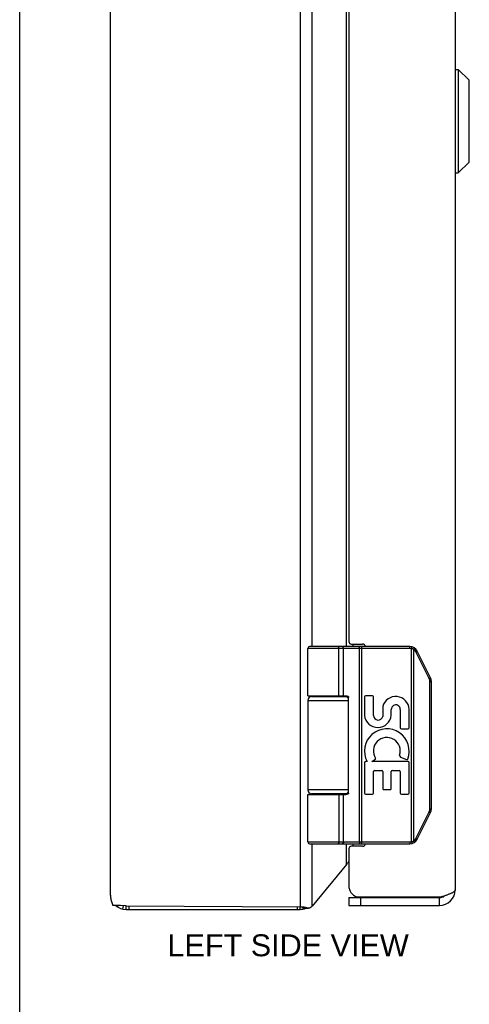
# Model space of a CAD drawing. Header units: inches. Extents: x 0 to 37.8, y 0 to 24.4.
# Tile 2 of 10: x 0 to 3.4, y 5.4 to 12.9. Entities that reach past the tile are written whole.
import ezdxf

# ---------------------------------------------------------------- set-up
doc = ezdxf.new("R2010")
doc.units = ezdxf.units.IN
doc.header["$LTSCALE"] = 2.077778
doc.header["$MEASUREMENT"] = 0
doc.layers.get('0').update_dxf_attribs({"linetype": 'CONTINUOUS'})
doc.layers.add('02___PRT_ALL_AXES', color=7, linetype='CONTINUOUS')
doc.layers.add('DIMENSIONS', color=7, linetype='CONTINUOUS')
doc.styles.get("Standard").update_dxf_attribs({"font": 'arial.ttf'})

msp = doc.modelspace()

# ---------------------------------------------------------------- linework, layer by layer
at = {"color": 7, "linetype": 'Continuous'}
for p, q in [((0, 0), (0, 24.4444)), ((3.3176, 12.4741), (3.3363, 12.4741)), ((3.3176, 11.686), (3.3176, 12.4741)), ((3.3363, 12.4741), (3.3363, 11.686)), ((3.3363, 12.4741), (3.4194, 12.391)), ((3.4194, 11.7691), (3.4194, 12.391)), ((3.4215, 11.7741), (3.4215, 12.3859)), ((3.3363, 11.686), (3.4194, 11.7691)), ((3.3176, 11.686), (3.3363, 11.686)), ((2.9692, 8.067), (2.1918, 8.067)), ((2.9692, 8.08), (2.2048, 8.08)), ((2.4223, 8.08), (2.4221, 8.08)), ((2.4224, 8.08), (2.4222, 8.08)), ((2.4225, 8.08), (2.4224, 8.08)), ((2.4287, 7.705), (2.4287, 8.0672)), ((2.4287, 7.705), (2.4287, 8.0672)), ((2.4647, 7.705), (2.4647, 8.067)), ((2.5849, 8.0753), (2.5849, 8.0756)), ((2.585, 8.0749), (2.5849, 8.0753)), ((2.585, 8.0746), (2.585, 8.0749)), ((2.585, 8.0742), (2.585, 8.0746)), ((2.5851, 8.0738), (2.585, 8.0742)), ((2.5851, 8.0735), (2.5851, 8.0738)), ((2.5851, 8.0731), (2.5851, 8.0735)), ((2.5852, 8.0727), (2.5851, 8.0731)), ((2.5852, 8.0723), (2.5852, 8.0727)), ((2.5852, 8.0719), (2.5852, 8.0723)), ((2.5852, 8.0715), (2.5852, 8.0719)), ((2.5853, 8.0711), (2.5852, 8.0715)), ((2.5853, 8.0707), (2.5853, 8.0711)), ((2.5853, 8.0702), (2.5853, 8.0707)), ((2.5853, 8.0698), (2.5853, 8.0702)), ((2.5853, 8.0694), (2.5853, 8.0698)), ((2.5853, 8.069), (2.5853, 8.0694)), ((2.5854, 8.0679), (2.5854, 8.0683)), ((2.5854, 8.0675), (2.5854, 8.0679)), ((2.5854, 6.593), (2.5854, 8.0675)), ((2.6046, 6.58), (2.6046, 8.08)), ((2.9692, 8.067), (2.9692, 8.08)), ((2.9811, 8.0656), (2.9842, 8.0782)), ((2.9811, 6.5945), (2.9811, 8.0656)), ((2.9984, 8.0587), (2.9987, 8.0591)), ((2.9984, 6.6013), (2.9984, 8.0587)), ((2.9987, 8.0591), (2.999, 8.0596)), ((2.999, 8.0596), (2.9993, 8.0602)), ((2.9993, 8.0602), (2.9997, 8.0607)), ((2.9997, 8.0607), (3, 8.0612)), ((3, 8.0612), (3.0003, 8.0617)), ((3.0003, 8.0617), (3.0005, 8.0621)), ((3.0005, 8.0621), (3.0007, 8.0624)), ((3.0007, 8.0624), (3.0009, 8.0628)), ((3.0009, 8.0628), (3.0011, 8.0631)), ((3.0011, 8.0631), (3.0013, 8.0634)), ((3.0013, 8.0634), (3.0015, 8.0637)), ((3.0015, 8.0637), (3.0017, 8.0641)), ((3.0017, 8.0641), (3.0019, 8.0644)), ((3.0019, 8.0644), (3.002, 8.0647)), ((3.002, 8.0647), (3.0022, 8.065)), ((3.0022, 8.065), (3.0023, 8.0653)), ((3.0023, 8.0653), (3.0025, 8.0656)), ((3.0025, 8.0656), (3.0026, 8.0658)), ((3.0026, 8.0658), (3.0028, 8.0661)), ((3.0028, 8.0661), (3.0029, 8.0664)), ((3.0153, 8.0397), (3.0158, 8.04)), ((3.1164, 7.8374), (3.0153, 8.0397)), ((3.0158, 8.04), (3.0166, 8.0404)), ((3.0166, 8.0404), (3.0173, 8.0407)), ((3.0173, 8.0407), (3.0181, 8.0411)), ((3.0181, 8.0411), (3.0188, 8.0415)), ((3.0188, 8.0415), (3.0195, 8.0419)), ((3.0195, 8.0419), (3.0201, 8.0422)), ((3.0201, 8.0422), (3.0206, 8.0425)), ((3.0206, 8.0425), (3.021, 8.0427)), ((3.021, 8.0427), (3.0215, 8.043)), ((3.0215, 8.043), (3.0219, 8.0432)), ((3.0219, 8.0432), (3.0223, 8.0435)), ((3.0223, 8.0435), (3.0225, 8.0436)), ((3.0225, 8.0436), (3.0228, 8.0438)), ((3.0228, 8.0438), (3.023, 8.0439)), ((3.023, 8.0439), (3.0232, 8.044)), ((3.0232, 8.044), (3.0234, 8.0442)), ((3.0234, 8.0442), (3.0236, 8.0443)), ((3.0236, 8.0443), (3.0238, 8.0444)), ((3.1262, 7.8432), (3.0251, 8.0455)), ((3.1164, 7.8374), (3.117, 7.8377)), ((3.117, 7.8377), (3.1177, 7.8381)), ((3.1177, 7.8381), (3.1185, 7.8385)), ((3.1185, 7.8385), (3.1192, 7.8389)), ((3.1192, 7.8389), (3.1199, 7.8392)), ((3.1199, 7.8392), (3.1206, 7.8396)), ((3.1206, 7.8396), (3.1212, 7.84)), ((3.1212, 7.84), (3.1217, 7.8402)), ((3.1216, 7.8153), (3.1328, 7.8153)), ((3.1216, 6.8448), (3.1216, 7.8153)), ((3.1217, 7.8402), (3.1222, 7.8405)), ((3.1222, 7.8405), (3.1226, 7.8407)), ((3.1226, 7.8407), (3.123, 7.841)), ((3.123, 7.841), (3.1234, 7.8412)), ((3.1234, 7.8412), (3.1237, 7.8414)), ((3.1237, 7.8414), (3.1239, 7.8415)), ((3.1239, 7.8415), (3.1241, 7.8416)), ((3.1241, 7.8416), (3.1243, 7.8418)), ((3.1243, 7.8418), (3.1246, 7.8419)), ((3.1246, 7.8419), (3.1248, 7.842)), ((3.1248, 7.842), (3.1249, 7.8421)), ((3.1328, 6.8448), (3.1328, 7.8153)), ((2.1918, 7.67), (2.5028, 7.67)), ((2.2218, 7.7), (2.5005, 7.7)), ((2.5028, 6.965), (2.5028, 7.695)), ((2.5028, 6.99), (2.1918, 6.99)), ((2.1918, 6.955), (2.4829, 6.955)), ((2.5005, 6.96), (2.2218, 6.96)), ((2.4647, 6.593), (2.4647, 6.955)), ((3.0153, 6.6204), (3.1164, 6.8226)), ((3.1164, 6.8226), (3.1173, 6.8222)), ((3.1173, 6.8222), (3.1181, 6.8218)), ((3.1181, 6.8218), (3.1188, 6.8214)), ((3.1188, 6.8214), (3.1196, 6.821)), ((3.1196, 6.821), (3.1202, 6.8206)), ((3.1202, 6.8206), (3.1209, 6.8203)), ((3.1216, 6.8448), (3.1328, 6.8448)), ((3.0251, 6.6146), (3.1262, 6.8168)), ((3.1209, 6.8203), (3.1214, 6.82)), ((3.1214, 6.82), (3.1219, 6.8197)), ((3.1219, 6.8197), (3.1223, 6.8195)), ((3.1223, 6.8195), (3.1227, 6.8192)), ((3.1227, 6.8192), (3.1232, 6.819)), ((3.1232, 6.819), (3.1234, 6.8188)), ((3.1234, 6.8188), (3.1237, 6.8187)), ((3.1237, 6.8187), (3.1239, 6.8185)), ((3.1239, 6.8185), (3.1241, 6.8184)), ((3.1241, 6.8184), (3.1243, 6.8183)), ((3.1243, 6.8183), (3.1246, 6.8181)), ((3.1246, 6.8181), (3.1248, 6.818)), ((2.9984, 6.6013), (2.9988, 6.6008)), ((2.9988, 6.6008), (2.9991, 6.6002)), ((2.9991, 6.6002), (2.9995, 6.5997)), ((2.9995, 6.5997), (2.9998, 6.5992)), ((2.9998, 6.5992), (3.0001, 6.5987)), ((3.0001, 6.5987), (3.0004, 6.5981)), ((3.0004, 6.5981), (3.0006, 6.5978)), ((3.0006, 6.5978), (3.0008, 6.5975)), ((3.0008, 6.5975), (3.001, 6.5971)), ((3.001, 6.5971), (3.0012, 6.5968)), ((3.0012, 6.5968), (3.0014, 6.5965)), ((3.0014, 6.5965), (3.0016, 6.5961)), ((3.0016, 6.5961), (3.0018, 6.5958)), ((3.0018, 6.5958), (3.0019, 6.5955)), ((3.0153, 6.6204), (3.0162, 6.6199)), ((3.0162, 6.6199), (3.017, 6.6195)), ((3.017, 6.6195), (3.0177, 6.6191)), ((3.0177, 6.6191), (3.0184, 6.6187)), ((3.0184, 6.6187), (3.0191, 6.6184)), ((3.0191, 6.6184), (3.0198, 6.618)), ((3.0198, 6.618), (3.0203, 6.6177)), ((3.0203, 6.6177), (3.0207, 6.6175)), ((3.0207, 6.6175), (3.0212, 6.6172)), ((3.0212, 6.6172), (3.0216, 6.617)), ((3.0216, 6.617), (3.022, 6.6167)), ((3.022, 6.6167), (3.0223, 6.6166)), ((3.0223, 6.6166), (3.0225, 6.6164)), ((3.0225, 6.6164), (3.0228, 6.6163)), ((3.0228, 6.6163), (3.023, 6.6162)), ((3.023, 6.6162), (3.0232, 6.616)), ((3.0232, 6.616), (3.0234, 6.6159)), ((3.0234, 6.6159), (3.0236, 6.6158)), ((2.1918, 6.593), (2.9692, 6.593)), ((2.2048, 6.58), (2.9692, 6.58)), ((2.4223, 6.58), (2.4221, 6.58)), ((2.4224, 6.58), (2.4222, 6.58)), ((2.4225, 6.58), (2.4224, 6.58)), ((2.4226, 6.5801), (2.4225, 6.58)), ((2.585, 6.5851), (2.5849, 6.5848)), ((2.5851, 6.5862), (2.585, 6.5858)), ((2.585, 6.5858), (2.585, 6.5855)), ((2.585, 6.5855), (2.585, 6.5851)), ((2.5852, 6.5874), (2.5851, 6.587)), ((2.5851, 6.587), (2.5851, 6.5866)), ((2.5851, 6.5866), (2.5851, 6.5862)), ((2.5852, 6.5882), (2.5852, 6.5878)), ((2.5852, 6.5878), (2.5852, 6.5874)), ((2.5854, 6.5917), (2.5853, 6.5913)), ((2.5853, 6.5913), (2.5853, 6.5909)), ((2.5853, 6.5909), (2.5853, 6.5904)), ((2.5853, 6.5904), (2.5853, 6.59)), ((2.5853, 6.59), (2.5853, 6.5896)), ((2.5853, 6.5896), (2.5853, 6.5892)), ((2.5853, 6.5892), (2.5853, 6.5888)), ((2.5854, 6.593), (2.5854, 6.5926)), ((2.5854, 6.5926), (2.5854, 6.5922)), ((2.5854, 6.5922), (2.5854, 6.5917)), ((2.9692, 6.593), (2.9692, 6.58)), ((2.9811, 6.5945), (2.9842, 6.5819)), ((3.0019, 6.5955), (3.0021, 6.5952)), ((3.0021, 6.5952), (3.0023, 6.5949)), ((3.0023, 6.5949), (3.0024, 6.5946)), ((3.0024, 6.5946), (3.0026, 6.5944)), ((3.0026, 6.5944), (3.0027, 6.5941)), ((2.5045, 6.17), (3.1945, 6.17)), ((2.5045, 6.17), (2.5045, 6.11)), ((2.5945, 6.17), (2.5945, 6.11)), ((3.1945, 6.11), (3.1945, 6.17)), ((0.7398, 6.1022), (0.7442, 6.1084)), ((0.7436, 6.0996), (0.7493, 6.1084)), ((0.7843, 6.0827), (0.7897, 6.1082)), ((0.8093, 6.08), (0.8093, 6.1081)), ((0.8336, 6.08), (0.8336, 6.108)), ((2.1139, 6.08), (2.1139, 6.1005)), ((2.1333, 6.08), (2.1333, 6.1004)), ((2.1592, 6.0829), (2.1569, 6.0934)), ((2.1843, 6.0916), (2.1588, 6.0916)), ((2.1657, 6.0883), (2.1981, 6.0883))]:
    msp.add_line(p, q, dxfattribs=at)
at = {"color": 3, "linetype": 'Continuous'}
for p, q in [((2.1333, 18.0596), (2.1333, 6.1004)), ((0.6893, 17.96), (0.6893, 6.2)), ((3.3145, 17.93), (3.3145, 6.23)), ((2.2252, 8.08), (2.2252, 16.08)), ((2.4882, 8.08), (2.4882, 16.08)), ((2.5045, 16.04), (2.5045, 8.12)), ((2.5245, 8.1), (2.6095, 8.1)), ((2.5342, 8.1), (2.5342, 8.08)), ((2.2252, 7.7), (2.2252, 7.705)), ((2.4882, 7.7), (2.4882, 7.7048)), ((2.2252, 6.955), (2.2252, 6.96)), ((2.4882, 6.9553), (2.4882, 6.96)), ((2.2252, 6.1049), (2.2252, 6.58)), ((2.4882, 6.4208), (2.4882, 6.58)), ((2.5045, 6.54), (2.5045, 6.26)), ((2.6095, 6.56), (2.5245, 6.56)), ((2.5342, 6.58), (2.5342, 6.56)), ((2.4882, 6.4208), (2.2252, 6.1049)), ((2.5649, 6.175), (3.2102, 6.175)), ((0.7327, 6.1085), (0.722, 6.1086)), ((0.7487, 6.1084), (0.7327, 6.1085)), ((0.7663, 6.1083), (0.7487, 6.1084)), ((0.8093, 6.1081), (0.7663, 6.1083)), ((0.8093, 6.1081), (2.1333, 6.1004)), ((0.8093, 6.08), (2.1333, 6.08)), ((2.1333, 6.1004), (2.1453, 6.1004)), ((2.5045, 6.11), (3.1945, 6.11))]:
    msp.add_line(p, q, dxfattribs=at)
at = {"color": 7, "linetype": 'Continuous'}
for points in [[(2.4287, 8.0672), (2.4287, 8.0675), (2.4287, 8.0677), (2.4287, 8.0679), (2.4287, 8.0681), (2.4287, 8.0683), (2.4287, 8.0685), (2.4287, 8.0688), (2.4286, 8.069), (2.4286, 8.0692), (2.4286, 8.0694), (2.4286, 8.0696), (2.4286, 8.0698), (2.4285, 8.07), (2.4285, 8.0702), (2.4285, 8.0705), (2.4285, 8.0707), (2.4284, 8.0709), (2.4284, 8.0711), (2.4284, 8.0713), (2.4283, 8.0715), (2.4283, 8.0717), (2.4282, 8.0719), (2.4282, 8.0721), (2.4282, 8.0723), (2.4281, 8.0725), (2.4281, 8.0727), (2.428, 8.0729), (2.428, 8.0731), (2.4279, 8.0733), (2.4279, 8.0735), (2.4278, 8.0737), (2.4277, 8.0738), (2.4277, 8.074), (2.4276, 8.0742), (2.4276, 8.0744), (2.4275, 8.0746), (2.4274, 8.0747), (2.4274, 8.0749), (2.4273, 8.0751), (2.4272, 8.0753), (2.4272, 8.0754), (2.4271, 8.0756), (2.427, 8.0757), (2.427, 8.0759), (2.4269, 8.0761), (2.4268, 8.0762), (2.4267, 8.0764), (2.4266, 8.0765), (2.4266, 8.0767), (2.4265, 8.0768), (2.4264, 8.077), (2.4263, 8.0771), (2.4262, 8.0772), (2.4261, 8.0774), (2.4261, 8.0775), (2.426, 8.0776), (2.4259, 8.0777), (2.4258, 8.0779), (2.4257, 8.078), (2.4256, 8.0781), (2.4255, 8.0782), (2.4254, 8.0783), (2.4253, 8.0784), (2.4252, 8.0785), (2.4251, 8.0786), (2.425, 8.0787), (2.4249, 8.0788), (2.4248, 8.0789), (2.4247, 8.079), (2.4246, 8.0791), (2.4245, 8.0792), (2.4244, 8.0792), (2.4243, 8.0793), (2.4242, 8.0794), (2.4241, 8.0794), (2.424, 8.0795), (2.4239, 8.0796), (2.4238, 8.0796), (2.4237, 8.0797), (2.4236, 8.0797), (2.4235, 8.0798), (2.4234, 8.0798), (2.4233, 8.0798), (2.4232, 8.0799), (2.423, 8.0799), (2.4229, 8.0799), (2.4228, 8.08), (2.4227, 8.08), (2.4226, 8.08), (2.4225, 8.08)], [(2.4287, 8.0672), (2.4287, 8.0675), (2.4287, 8.0677), (2.4287, 8.0679), (2.4287, 8.0681), (2.4287, 8.0683), (2.4286, 8.0685), (2.4286, 8.0688), (2.4286, 8.069), (2.4286, 8.0692), (2.4286, 8.0694), (2.4286, 8.0696), (2.4285, 8.0698), (2.4285, 8.07), (2.4285, 8.0702), (2.4285, 8.0705), (2.4284, 8.0707), (2.4284, 8.0709), (2.4284, 8.0711), (2.4283, 8.0713), (2.4283, 8.0715), (2.4283, 8.0717), (2.4282, 8.0719), (2.4282, 8.0721), (2.4281, 8.0723), (2.4281, 8.0725), (2.428, 8.0727), (2.428, 8.0729), (2.4279, 8.0731), (2.4279, 8.0733), (2.4278, 8.0735), (2.4278, 8.0737), (2.4277, 8.0738), (2.4277, 8.074), (2.4276, 8.0742), (2.4275, 8.0744), (2.4275, 8.0746), (2.4274, 8.0747), (2.4273, 8.0749), (2.4273, 8.0751), (2.4272, 8.0753), (2.4271, 8.0754), (2.4271, 8.0756), (2.427, 8.0757), (2.4269, 8.0759), (2.4268, 8.0761), (2.4268, 8.0762), (2.4267, 8.0764), (2.4266, 8.0765), (2.4265, 8.0767), (2.4264, 8.0768), (2.4264, 8.077), (2.4263, 8.0771), (2.4262, 8.0772), (2.4261, 8.0774), (2.426, 8.0775), (2.4259, 8.0776), (2.4258, 8.0777), (2.4258, 8.0779), (2.4257, 8.078), (2.4256, 8.0781), (2.4255, 8.0782), (2.4254, 8.0783), (2.4253, 8.0784), (2.4252, 8.0785), (2.4251, 8.0786), (2.425, 8.0787), (2.4249, 8.0788), (2.4248, 8.0789), (2.4247, 8.079), (2.4246, 8.0791), (2.4245, 8.0792), (2.4244, 8.0792), (2.4243, 8.0793), (2.4242, 8.0794), (2.4241, 8.0794), (2.424, 8.0795), (2.4239, 8.0796), (2.4238, 8.0796), (2.4237, 8.0797), (2.4235, 8.0797), (2.4234, 8.0798), (2.4233, 8.0798), (2.4232, 8.0798), (2.4231, 8.0799), (2.423, 8.0799), (2.4229, 8.0799), (2.4228, 8.08), (2.4227, 8.08), (2.4226, 8.08)], [(2.4647, 8.067), (2.4647, 8.0672), (2.4647, 8.0675), (2.4647, 8.0677), (2.4647, 8.0679), (2.4646, 8.0681), (2.4646, 8.0683), (2.4646, 8.0685), (2.4646, 8.0688), (2.4646, 8.069), (2.4645, 8.0692), (2.4645, 8.0694), (2.4645, 8.0696), (2.4645, 8.0698), (2.4644, 8.07), (2.4644, 8.0702), (2.4643, 8.0705), (2.4643, 8.0707), (2.4642, 8.0709), (2.4642, 8.0711), (2.4641, 8.0713), (2.4641, 8.0715), (2.464, 8.0717), (2.464, 8.0719), (2.4639, 8.0721), (2.4638, 8.0723), (2.4638, 8.0725), (2.4637, 8.0727), (2.4636, 8.0729), (2.4635, 8.0731), (2.4635, 8.0733), (2.4634, 8.0735), (2.4633, 8.0737), (2.4632, 8.0738), (2.4631, 8.074), (2.463, 8.0742), (2.463, 8.0744), (2.4629, 8.0746), (2.4628, 8.0747), (2.4627, 8.0749), (2.4626, 8.0751), (2.4625, 8.0753), (2.4624, 8.0754), (2.4622, 8.0756), (2.4621, 8.0757), (2.462, 8.0759), (2.4619, 8.0761), (2.4618, 8.0762), (2.4617, 8.0764), (2.4616, 8.0765), (2.4614, 8.0767), (2.4613, 8.0768), (2.4612, 8.077), (2.4611, 8.0771), (2.4609, 8.0772), (2.4608, 8.0774), (2.4607, 8.0775), (2.4605, 8.0776), (2.4604, 8.0777), (2.4603, 8.0779), (2.4601, 8.078), (2.46, 8.0781), (2.4599, 8.0782), (2.4597, 8.0783), (2.4596, 8.0784), (2.4594, 8.0785), (2.4593, 8.0786), (2.4591, 8.0787), (2.459, 8.0788), (2.4588, 8.0789), (2.4587, 8.079), (2.4585, 8.0791), (2.4584, 8.0792), (2.4582, 8.0792), (2.4581, 8.0793), (2.4579, 8.0794), (2.4578, 8.0794), (2.4576, 8.0795), (2.4574, 8.0796), (2.4573, 8.0796), (2.4571, 8.0797), (2.457, 8.0797), (2.4568, 8.0798), (2.4566, 8.0798), (2.4565, 8.0798), (2.4563, 8.0799), (2.4562, 8.0799), (2.456, 8.0799), (2.4558, 8.08), (2.4557, 8.08), (2.4555, 8.08), (2.4553, 8.08), (2.4552, 8.08), (2.455, 8.08), (2.4548, 8.08)], [(2.5849, 8.0756), (2.5848, 8.0757), (2.5848, 8.0759), (2.5848, 8.0761), (2.5848, 8.0762), (2.5848, 8.0764), (2.5847, 8.0765), (2.5847, 8.0767), (2.5847, 8.0768), (2.5847, 8.077), (2.5846, 8.0771), (2.5846, 8.0772), (2.5846, 8.0774), (2.5845, 8.0775), (2.5845, 8.0776), (2.5845, 8.0777), (2.5845, 8.0779), (2.5844, 8.078), (2.5844, 8.0781), (2.5844, 8.0782), (2.5844, 8.0783), (2.5843, 8.0784), (2.5843, 8.0785), (2.5843, 8.0786), (2.5842, 8.0787), (2.5842, 8.0788), (2.5842, 8.0789), (2.5841, 8.079), (2.5841, 8.0791), (2.5841, 8.0792), (2.584, 8.0792), (2.584, 8.0793), (2.584, 8.0794), (2.584, 8.0794), (2.5839, 8.0795), (2.5839, 8.0796), (2.5839, 8.0796), (2.5838, 8.0797), (2.5838, 8.0797), (2.5838, 8.0798), (2.5837, 8.0798), (2.5837, 8.0798), (2.5837, 8.0799), (2.5836, 8.0799), (2.5836, 8.0799), (2.5836, 8.08), (2.5835, 8.08), (2.5835, 8.08), (2.5835, 8.08), (2.5834, 8.08), (2.5834, 8.08), (2.5834, 8.08)], [(2.5854, 8.0683), (2.5853, 8.0685), (2.5853, 8.069)], [(2.9984, 8.0587), (2.9979, 8.059), (2.9974, 8.0593), (2.9969, 8.0596), (2.9964, 8.0599), (2.9959, 8.0602), (2.9954, 8.0604), (2.9948, 8.0607), (2.9943, 8.061), (2.9938, 8.0612), (2.9933, 8.0615), (2.9927, 8.0617), (2.9922, 8.0619), (2.9917, 8.0622), (2.9911, 8.0624), (2.9906, 8.0626), (2.99, 8.0628), (2.9895, 8.063), (2.9889, 8.0633), (2.9884, 8.0635), (2.9878, 8.0637), (2.9873, 8.0638), (2.9867, 8.064), (2.9862, 8.0642), (2.9856, 8.0644), (2.9851, 8.0645), (2.9845, 8.0647), (2.9839, 8.0649), (2.9834, 8.065), (2.9828, 8.0652), (2.9822, 8.0653), (2.9817, 8.0654), (2.9811, 8.0656)], [(3.0153, 8.0397), (3.015, 8.0401), (3.0148, 8.0406), (3.0145, 8.0411), (3.0143, 8.0416), (3.014, 8.042), (3.0137, 8.0425), (3.0135, 8.0429), (3.0132, 8.0434), (3.0129, 8.0439), (3.0126, 8.0443), (3.0123, 8.0448), (3.012, 8.0452), (3.0117, 8.0456), (3.0114, 8.0461), (3.0111, 8.0465), (3.0108, 8.047), (3.0105, 8.0474), (3.0101, 8.0478), (3.0098, 8.0482), (3.0095, 8.0486), (3.0091, 8.0491), (3.0088, 8.0495), (3.0084, 8.0499), (3.0081, 8.0503), (3.0077, 8.0507), (3.0074, 8.0511), (3.007, 8.0515), (3.0066, 8.0519), (3.0063, 8.0522), (3.0059, 8.0526), (3.0055, 8.053), (3.0051, 8.0534), (3.0047, 8.0537), (3.0043, 8.0541), (3.0039, 8.0545), (3.0035, 8.0548), (3.0031, 8.0552), (3.0027, 8.0555), (3.0023, 8.0559), (3.0019, 8.0562), (3.0015, 8.0565), (3.001, 8.0569), (3.0006, 8.0572), (3.0002, 8.0575), (2.9997, 8.0578), (2.9993, 8.0581), (2.9989, 8.0584), (2.9984, 8.0587)], [(3.0029, 8.0664), (3.003, 8.0665), (3.003, 8.0666), (3.0031, 8.0667), (3.0031, 8.0669), (3.0032, 8.067), (3.0032, 8.0671), (3.0033, 8.0672), (3.0033, 8.0673), (3.0034, 8.0674), (3.0034, 8.0675), (3.0035, 8.0676), (3.0035, 8.0677), (3.0036, 8.0678), (3.0036, 8.0679), (3.0036, 8.068), (3.0037, 8.0681), (3.0037, 8.0682), (3.0037, 8.0683), (3.0038, 8.0684), (3.0038, 8.0685), (3.0038, 8.0685), (3.0038, 8.0686), (3.0038, 8.0687), (3.0039, 8.0687), (3.0039, 8.0688), (3.0039, 8.0689), (3.0039, 8.0689), (3.0039, 8.069), (3.0039, 8.0691), (3.0039, 8.0691), (3.0039, 8.0692), (3.0039, 8.0692), (3.0039, 8.0693), (3.0039, 8.0693), (3.0039, 8.0693), (3.0039, 8.0694), (3.0039, 8.0694), (3.0039, 8.0694), (3.0039, 8.0695), (3.0039, 8.0695), (3.0039, 8.0695), (3.0038, 8.0695), (3.0038, 8.0695)], [(3.0238, 8.0444), (3.0239, 8.0445), (3.024, 8.0445), (3.0241, 8.0446), (3.0241, 8.0446), (3.0242, 8.0447), (3.0243, 8.0447), (3.0244, 8.0448), (3.0244, 8.0448), (3.0245, 8.0449), (3.0246, 8.0449), (3.0246, 8.045), (3.0247, 8.045), (3.0247, 8.045), (3.0248, 8.0451), (3.0248, 8.0451), (3.0248, 8.0451), (3.0249, 8.0452), (3.0249, 8.0452), (3.025, 8.0452), (3.025, 8.0453), (3.025, 8.0453), (3.025, 8.0453), (3.025, 8.0454), (3.0251, 8.0454), (3.0251, 8.0454), (3.0251, 8.0454), (3.0251, 8.0454), (3.0251, 8.0454), (3.0251, 8.0455), (3.0251, 8.0455)], [(3.1216, 7.8153), (3.1216, 7.8158), (3.1216, 7.8164), (3.1216, 7.8169), (3.1216, 7.8175), (3.1215, 7.818), (3.1215, 7.8185), (3.1215, 7.8191), (3.1214, 7.8196), (3.1214, 7.8202), (3.1213, 7.8207), (3.1212, 7.8213), (3.1212, 7.8218), (3.1211, 7.8223), (3.121, 7.8229), (3.1209, 7.8234), (3.1208, 7.824), (3.1207, 7.8245), (3.1206, 7.825), (3.1205, 7.8256), (3.1204, 7.8261), (3.1203, 7.8266), (3.1202, 7.8272), (3.12, 7.8277), (3.1199, 7.8282), (3.1197, 7.8288), (3.1196, 7.8293), (3.1194, 7.8298), (3.1193, 7.8303), (3.1191, 7.8308), (3.1189, 7.8314), (3.1187, 7.8319), (3.1186, 7.8324), (3.1184, 7.8329), (3.1182, 7.8334), (3.118, 7.8339), (3.1178, 7.8344), (3.1175, 7.8349), (3.1173, 7.8354), (3.1171, 7.8359), (3.1169, 7.8364), (3.1166, 7.8369), (3.1164, 7.8374)], [(3.1249, 7.8421), (3.125, 7.8422), (3.1251, 7.8423), (3.1252, 7.8423), (3.1253, 7.8424), (3.1253, 7.8424), (3.1254, 7.8425), (3.1255, 7.8425), (3.1256, 7.8426), (3.1256, 7.8426), (3.1257, 7.8427), (3.1257, 7.8427), (3.1258, 7.8427), (3.1258, 7.8428), (3.1259, 7.8428), (3.1259, 7.8429), (3.126, 7.8429), (3.126, 7.8429), (3.126, 7.843), (3.1261, 7.843), (3.1261, 7.843), (3.1261, 7.843), (3.1262, 7.8431), (3.1262, 7.8431), (3.1262, 7.8431), (3.1262, 7.8431), (3.1262, 7.8432), (3.1262, 7.8432), (3.1262, 7.8432), (3.1262, 7.8432), (3.1262, 7.8432)], [(2.1918, 7.705), (2.4829, 7.705), (2.4835, 7.705), (2.4842, 7.705), (2.4848, 7.705), (2.4855, 7.705), (2.4861, 7.7049), (2.4868, 7.7049), (2.4874, 7.7048), (2.4879, 7.7048), (2.4885, 7.7047), (2.489, 7.7047), (2.4895, 7.7046), (2.49, 7.7045), (2.4905, 7.7045), (2.4909, 7.7044), (2.4914, 7.7043), (2.4918, 7.7042), (2.4922, 7.7041), (2.4926, 7.704), (2.493, 7.7039), (2.4934, 7.7038), (2.4937, 7.7037), (2.4941, 7.7036), (2.4944, 7.7035), (2.4947, 7.7034), (2.495, 7.7033), (2.4953, 7.7032), (2.4956, 7.7031), (2.4959, 7.703), (2.4962, 7.7029), (2.4964, 7.7028), (2.4967, 7.7026), (2.4969, 7.7025), (2.4972, 7.7024), (2.4974, 7.7023), (2.4976, 7.7022), (2.4979, 7.702), (2.4981, 7.7019), (2.4983, 7.7018), (2.4985, 7.7017), (2.4987, 7.7016), (2.4988, 7.7014), (2.499, 7.7013), (2.4992, 7.7012), (2.4993, 7.7011), (2.4995, 7.7009), (2.4997, 7.7008), (2.4998, 7.7007), (2.4999, 7.7006), (2.5001, 7.7005), (2.5002, 7.7003), (2.5003, 7.7002), (2.5005, 7.7001), (2.5006, 7.7), (2.5007, 7.6998), (2.5008, 7.6997), (2.5009, 7.6996), (2.501, 7.6995), (2.5011, 7.6994), (2.5012, 7.6992), (2.5013, 7.6991), (2.5014, 7.699), (2.5015, 7.6989), (2.5016, 7.6988), (2.5016, 7.6987), (2.5017, 7.6985), (2.5018, 7.6984), (2.5018, 7.6983), (2.5019, 7.6982), (2.502, 7.6981), (2.502, 7.698), (2.5021, 7.6979), (2.5021, 7.6977), (2.5022, 7.6976), (2.5022, 7.6975), (2.5023, 7.6974), (2.5023, 7.6973), (2.5024, 7.6972), (2.5024, 7.6971), (2.5024, 7.697), (2.5025, 7.6969), (2.5025, 7.6967), (2.5025, 7.6966), (2.5026, 7.6965), (2.5026, 7.6964), (2.5026, 7.6963), (2.5026, 7.6962), (2.5027, 7.6961), (2.5027, 7.696), (2.5027, 7.6959), (2.5027, 7.6958), (2.5027, 7.6957), (2.5027, 7.6956), (2.5027, 7.6955), (2.5027, 7.6953), (2.5028, 7.6952), (2.5028, 7.6951), (2.5028, 7.695)], [(2.4287, 6.955), (2.4287, 6.5928), (2.4287, 6.5926), (2.4287, 6.5924), (2.4287, 6.5922), (2.4287, 6.5919), (2.4287, 6.5917), (2.4286, 6.5915), (2.4286, 6.5913), (2.4286, 6.5911), (2.4286, 6.5909), (2.4286, 6.5906), (2.4286, 6.5904), (2.4285, 6.5902), (2.4285, 6.59), (2.4285, 6.5898), (2.4285, 6.5896), (2.4284, 6.5894), (2.4284, 6.5892), (2.4284, 6.589), (2.4283, 6.5888), (2.4283, 6.5886), (2.4283, 6.5884), (2.4282, 6.5882), (2.4282, 6.588), (2.4281, 6.5878), (2.4281, 6.5876), (2.428, 6.5874), (2.428, 6.5872), (2.4279, 6.587), (2.4279, 6.5868), (2.4278, 6.5866), (2.4278, 6.5864), (2.4277, 6.5862), (2.4277, 6.586), (2.4276, 6.5858), (2.4275, 6.5857), (2.4275, 6.5855), (2.4274, 6.5853), (2.4273, 6.5851), (2.4273, 6.585), (2.4272, 6.5848), (2.4271, 6.5846), (2.4271, 6.5845), (2.427, 6.5843), (2.4269, 6.5841), (2.4268, 6.584), (2.4268, 6.5838), (2.4267, 6.5837), (2.4266, 6.5835), (2.4265, 6.5834), (2.4264, 6.5832), (2.4264, 6.5831), (2.4263, 6.583), (2.4262, 6.5828), (2.4261, 6.5827), (2.426, 6.5826), (2.4259, 6.5824), (2.4258, 6.5823), (2.4258, 6.5822), (2.4257, 6.5821), (2.4256, 6.582), (2.4255, 6.5818), (2.4254, 6.5817), (2.4253, 6.5816), (2.4252, 6.5815), (2.4251, 6.5814), (2.425, 6.5813), (2.4249, 6.5812), (2.4248, 6.5811), (2.4247, 6.5811), (2.4246, 6.581), (2.4245, 6.5809), (2.4244, 6.5808), (2.4243, 6.5807), (2.4242, 6.5807), (2.4241, 6.5806), (2.424, 6.5805), (2.4239, 6.5805), (2.4238, 6.5804), (2.4237, 6.5804), (2.4235, 6.5803), (2.4234, 6.5803), (2.4233, 6.5802), (2.4232, 6.5802), (2.4231, 6.5802), (2.423, 6.5801), (2.4229, 6.5801), (2.4228, 6.5801), (2.4227, 6.5801), (2.4226, 6.5801)], [(2.4287, 6.955), (2.4287, 6.5928), (2.4287, 6.5926), (2.4287, 6.5924), (2.4287, 6.5922), (2.4287, 6.5919), (2.4287, 6.5917), (2.4287, 6.5915), (2.4287, 6.5913), (2.4286, 6.5911), (2.4286, 6.5909), (2.4286, 6.5906), (2.4286, 6.5904), (2.4286, 6.5902), (2.4285, 6.59), (2.4285, 6.5898), (2.4285, 6.5896), (2.4285, 6.5894), (2.4284, 6.5892), (2.4284, 6.589), (2.4284, 6.5888), (2.4283, 6.5886), (2.4283, 6.5884), (2.4282, 6.5882), (2.4282, 6.588), (2.4282, 6.5878), (2.4281, 6.5876), (2.4281, 6.5874), (2.428, 6.5872), (2.428, 6.587), (2.4279, 6.5868), (2.4279, 6.5866), (2.4278, 6.5864), (2.4277, 6.5862), (2.4277, 6.586), (2.4276, 6.5858), (2.4276, 6.5857), (2.4275, 6.5855), (2.4274, 6.5853), (2.4274, 6.5851), (2.4273, 6.585), (2.4272, 6.5848), (2.4272, 6.5846), (2.4271, 6.5845), (2.427, 6.5843), (2.427, 6.5841), (2.4269, 6.584), (2.4268, 6.5838), (2.4267, 6.5837), (2.4266, 6.5835), (2.4266, 6.5834), (2.4265, 6.5832), (2.4264, 6.5831), (2.4263, 6.583), (2.4262, 6.5828), (2.4261, 6.5827), (2.4261, 6.5826), (2.426, 6.5824), (2.4259, 6.5823), (2.4258, 6.5822), (2.4257, 6.5821), (2.4256, 6.582), (2.4255, 6.5818), (2.4254, 6.5817), (2.4253, 6.5816), (2.4252, 6.5815), (2.4251, 6.5814), (2.425, 6.5813), (2.4249, 6.5812), (2.4248, 6.5811), (2.4247, 6.5811), (2.4246, 6.581), (2.4245, 6.5809), (2.4244, 6.5808), (2.4243, 6.5807), (2.4242, 6.5807), (2.4241, 6.5806), (2.424, 6.5805), (2.4239, 6.5805), (2.4238, 6.5804), (2.4237, 6.5804), (2.4236, 6.5803), (2.4235, 6.5803), (2.4234, 6.5802), (2.4233, 6.5802), (2.4232, 6.5802), (2.423, 6.5801), (2.4229, 6.5801), (2.4228, 6.5801), (2.4227, 6.5801), (2.4226, 6.5801)], [(2.5028, 6.965), (2.5028, 6.9649), (2.5028, 6.9648), (2.5027, 6.9647), (2.5027, 6.9646), (2.5027, 6.9645), (2.5027, 6.9644), (2.5027, 6.9643), (2.5027, 6.9642), (2.5027, 6.9641), (2.5027, 6.964), (2.5026, 6.9638), (2.5026, 6.9637), (2.5026, 6.9636), (2.5026, 6.9635), (2.5025, 6.9634), (2.5025, 6.9633), (2.5025, 6.9632), (2.5024, 6.9631), (2.5024, 6.963), (2.5024, 6.9629), (2.5023, 6.9628), (2.5023, 6.9626), (2.5022, 6.9625), (2.5022, 6.9624), (2.5021, 6.9623), (2.5021, 6.9622), (2.502, 6.9621), (2.502, 6.962), (2.5019, 6.9619), (2.5018, 6.9617), (2.5018, 6.9616), (2.5017, 6.9615), (2.5016, 6.9614), (2.5016, 6.9613), (2.5015, 6.9612), (2.5014, 6.961), (2.5013, 6.9609), (2.5012, 6.9608), (2.5011, 6.9607), (2.501, 6.9606), (2.5009, 6.9604), (2.5008, 6.9603), (2.5007, 6.9602), (2.5006, 6.9601), (2.5005, 6.96), (2.5003, 6.9598), (2.5002, 6.9597), (2.5001, 6.9596), (2.4999, 6.9595), (2.4998, 6.9594), (2.4997, 6.9592), (2.4995, 6.9591), (2.4993, 6.959), (2.4992, 6.9589), (2.499, 6.9587), (2.4988, 6.9586), (2.4987, 6.9585), (2.4985, 6.9584), (2.4983, 6.9583), (2.4981, 6.9581), (2.4979, 6.958), (2.4976, 6.9579), (2.4974, 6.9578), (2.4972, 6.9576), (2.4969, 6.9575), (2.4967, 6.9574), (2.4964, 6.9573), (2.4962, 6.9572), (2.4959, 6.9571), (2.4956, 6.957), (2.4953, 6.9568), (2.495, 6.9567), (2.4947, 6.9566), (2.4944, 6.9565), (2.4941, 6.9564), (2.4937, 6.9563), (2.4934, 6.9562), (2.493, 6.9561), (2.4926, 6.956), (2.4922, 6.9559), (2.4918, 6.9558), (2.4914, 6.9558), (2.4909, 6.9557), (2.4905, 6.9556), (2.49, 6.9555), (2.4895, 6.9555), (2.489, 6.9554), (2.4885, 6.9553), (2.4879, 6.9553), (2.4874, 6.9552), (2.4868, 6.9552), (2.4861, 6.9551), (2.4855, 6.9551), (2.4848, 6.9551), (2.4842, 6.9551), (2.4835, 6.955), (2.4829, 6.955)], [(3.1164, 6.8226), (3.1166, 6.8231), (3.1169, 6.8236), (3.1171, 6.8241), (3.1173, 6.8246), (3.1175, 6.8251), (3.1178, 6.8256), (3.118, 6.8261), (3.1182, 6.8266), (3.1184, 6.8271), (3.1186, 6.8277), (3.1187, 6.8282), (3.1189, 6.8287), (3.1191, 6.8292), (3.1193, 6.8297), (3.1194, 6.8302), (3.1196, 6.8308), (3.1197, 6.8313), (3.1199, 6.8318), (3.12, 6.8324), (3.1202, 6.8329), (3.1203, 6.8334), (3.1204, 6.8339), (3.1205, 6.8345), (3.1206, 6.835), (3.1207, 6.8355), (3.1208, 6.8361), (3.1209, 6.8366), (3.121, 6.8372), (3.1211, 6.8377), (3.1212, 6.8382), (3.1212, 6.8388), (3.1213, 6.8393), (3.1214, 6.8399), (3.1214, 6.8404), (3.1215, 6.841), (3.1215, 6.8415), (3.1215, 6.842), (3.1216, 6.8426), (3.1216, 6.8431), (3.1216, 6.8437), (3.1216, 6.8442), (3.1216, 6.8448)], [(3.1248, 6.818), (3.1249, 6.8179), (3.125, 6.8178), (3.1251, 6.8178), (3.1252, 6.8177), (3.1253, 6.8177), (3.1253, 6.8176), (3.1254, 6.8176), (3.1255, 6.8175), (3.1256, 6.8175), (3.1256, 6.8174), (3.1257, 6.8174), (3.1257, 6.8174), (3.1258, 6.8173), (3.1258, 6.8173), (3.1259, 6.8172), (3.1259, 6.8172), (3.126, 6.8172), (3.126, 6.8171), (3.126, 6.8171), (3.1261, 6.8171), (3.1261, 6.817), (3.1261, 6.817), (3.1262, 6.817), (3.1262, 6.817), (3.1262, 6.8169), (3.1262, 6.8169), (3.1262, 6.8169), (3.1262, 6.8169), (3.1262, 6.8169), (3.1262, 6.8168), (3.1262, 6.8168)], [(2.9811, 6.5945), (2.9817, 6.5946), (2.9822, 6.5947), (2.9828, 6.5949), (2.9834, 6.595), (2.9839, 6.5952), (2.9845, 6.5953), (2.9851, 6.5955), (2.9856, 6.5957), (2.9862, 6.5958), (2.9867, 6.596), (2.9873, 6.5962), (2.9878, 6.5964), (2.9884, 6.5966), (2.9889, 6.5968), (2.9895, 6.597), (2.99, 6.5972), (2.9906, 6.5974), (2.9911, 6.5977), (2.9917, 6.5979), (2.9922, 6.5981), (2.9927, 6.5984), (2.9933, 6.5986), (2.9938, 6.5988), (2.9943, 6.5991), (2.9948, 6.5994), (2.9954, 6.5996), (2.9959, 6.5999), (2.9964, 6.6002), (2.9969, 6.6005), (2.9974, 6.6007), (2.9979, 6.601), (2.9984, 6.6013)], [(2.9984, 6.6013), (2.9989, 6.6016), (2.9993, 6.6019), (2.9997, 6.6022), (3.0002, 6.6026), (3.0006, 6.6029), (3.001, 6.6032), (3.0015, 6.6035), (3.0019, 6.6039), (3.0023, 6.6042), (3.0027, 6.6045), (3.0031, 6.6049), (3.0035, 6.6052), (3.0039, 6.6056), (3.0043, 6.6059), (3.0047, 6.6063), (3.0051, 6.6067), (3.0055, 6.6071), (3.0059, 6.6074), (3.0063, 6.6078), (3.0066, 6.6082), (3.007, 6.6086), (3.0074, 6.609), (3.0077, 6.6094), (3.0081, 6.6098), (3.0084, 6.6102), (3.0088, 6.6106), (3.0091, 6.611), (3.0095, 6.6114), (3.0098, 6.6118), (3.0101, 6.6122), (3.0105, 6.6127), (3.0108, 6.6131), (3.0111, 6.6135), (3.0114, 6.614), (3.0117, 6.6144), (3.012, 6.6148), (3.0123, 6.6153), (3.0126, 6.6157), (3.0129, 6.6162), (3.0132, 6.6166), (3.0135, 6.6171), (3.0137, 6.6176), (3.014, 6.618), (3.0143, 6.6185), (3.0145, 6.619), (3.0148, 6.6194), (3.015, 6.6199), (3.0153, 6.6204)], [(3.0236, 6.6158), (3.0238, 6.6156), (3.0239, 6.6156), (3.024, 6.6155), (3.0241, 6.6155), (3.0241, 6.6154), (3.0242, 6.6154), (3.0243, 6.6153), (3.0244, 6.6153), (3.0244, 6.6152), (3.0245, 6.6152), (3.0246, 6.6151), (3.0246, 6.6151), (3.0247, 6.6151), (3.0247, 6.615), (3.0248, 6.615), (3.0248, 6.6149), (3.0248, 6.6149), (3.0249, 6.6149), (3.0249, 6.6148), (3.025, 6.6148), (3.025, 6.6148), (3.025, 6.6148), (3.025, 6.6147), (3.025, 6.6147), (3.0251, 6.6147), (3.0251, 6.6147), (3.0251, 6.6146), (3.0251, 6.6146), (3.0251, 6.6146), (3.0251, 6.6146), (3.0251, 6.6146)], [(2.4647, 6.593), (2.4647, 6.5928), (2.4647, 6.5926), (2.4647, 6.5924), (2.4647, 6.5922), (2.4646, 6.5919), (2.4646, 6.5917), (2.4646, 6.5915), (2.4646, 6.5913), (2.4646, 6.5911), (2.4645, 6.5909), (2.4645, 6.5906), (2.4645, 6.5904), (2.4645, 6.5902), (2.4644, 6.59), (2.4644, 6.5898), (2.4643, 6.5896), (2.4643, 6.5894), (2.4642, 6.5892), (2.4642, 6.589), (2.4641, 6.5888), (2.4641, 6.5886), (2.464, 6.5884), (2.464, 6.5882), (2.4639, 6.588), (2.4638, 6.5878), (2.4638, 6.5876), (2.4637, 6.5874), (2.4636, 6.5872), (2.4635, 6.587), (2.4635, 6.5868), (2.4634, 6.5866), (2.4633, 6.5864), (2.4632, 6.5862), (2.4631, 6.586), (2.463, 6.5858), (2.463, 6.5857), (2.4629, 6.5855), (2.4628, 6.5853), (2.4627, 6.5851), (2.4626, 6.585), (2.4625, 6.5848), (2.4624, 6.5846), (2.4622, 6.5845), (2.4621, 6.5843), (2.462, 6.5841), (2.4619, 6.584), (2.4618, 6.5838), (2.4617, 6.5837), (2.4616, 6.5835), (2.4614, 6.5834), (2.4613, 6.5832), (2.4612, 6.5831), (2.4611, 6.583), (2.4609, 6.5828), (2.4608, 6.5827), (2.4607, 6.5826), (2.4605, 6.5824), (2.4604, 6.5823), (2.4603, 6.5822), (2.4601, 6.5821), (2.46, 6.582), (2.4599, 6.5818), (2.4597, 6.5817), (2.4596, 6.5816), (2.4594, 6.5815), (2.4593, 6.5814), (2.4591, 6.5813), (2.459, 6.5812), (2.4588, 6.5811), (2.4587, 6.5811), (2.4585, 6.581), (2.4584, 6.5809), (2.4582, 6.5808), (2.4581, 6.5807), (2.4579, 6.5807), (2.4578, 6.5806), (2.4576, 6.5805), (2.4574, 6.5805), (2.4573, 6.5804), (2.4571, 6.5804), (2.457, 6.5803), (2.4568, 6.5803), (2.4566, 6.5802), (2.4565, 6.5802), (2.4563, 6.5802), (2.4562, 6.5801), (2.456, 6.5801), (2.4558, 6.5801), (2.4557, 6.5801), (2.4555, 6.5801), (2.4553, 6.58), (2.4552, 6.58), (2.455, 6.58), (2.4548, 6.58)], [(2.5849, 6.5848), (2.5849, 6.5845), (2.5848, 6.5843), (2.5848, 6.5841), (2.5848, 6.584), (2.5848, 6.5838), (2.5848, 6.5837), (2.5847, 6.5835), (2.5847, 6.5834), (2.5847, 6.5832), (2.5847, 6.5831), (2.5846, 6.583), (2.5846, 6.5828), (2.5846, 6.5827), (2.5845, 6.5826), (2.5845, 6.5824), (2.5845, 6.5823), (2.5845, 6.5822), (2.5844, 6.5821), (2.5844, 6.582), (2.5844, 6.5818), (2.5844, 6.5817), (2.5843, 6.5816), (2.5843, 6.5815), (2.5843, 6.5814), (2.5842, 6.5813), (2.5842, 6.5812), (2.5842, 6.5811), (2.5841, 6.5811), (2.5841, 6.581), (2.5841, 6.5809), (2.584, 6.5808), (2.584, 6.5807), (2.584, 6.5807), (2.584, 6.5806), (2.5839, 6.5805), (2.5839, 6.5805), (2.5839, 6.5804), (2.5838, 6.5804), (2.5838, 6.5803), (2.5838, 6.5803), (2.5837, 6.5802), (2.5837, 6.5802), (2.5837, 6.5802), (2.5836, 6.5801), (2.5836, 6.5801), (2.5836, 6.5801), (2.5835, 6.5801), (2.5835, 6.5801), (2.5835, 6.58), (2.5834, 6.58), (2.5834, 6.58), (2.5834, 6.58)], [(2.5853, 6.5888), (2.5852, 6.5884), (2.5852, 6.5882)], [(3.0027, 6.5941), (3.0028, 6.5938), (3.0029, 6.5937), (3.003, 6.5936), (3.003, 6.5934), (3.0031, 6.5933), (3.0031, 6.5932), (3.0032, 6.5931), (3.0032, 6.593), (3.0033, 6.5929), (3.0033, 6.5927), (3.0034, 6.5926), (3.0034, 6.5925), (3.0035, 6.5924), (3.0035, 6.5923), (3.0036, 6.5922), (3.0036, 6.5921), (3.0036, 6.592), (3.0037, 6.5919), (3.0037, 6.5918), (3.0037, 6.5918), (3.0038, 6.5917), (3.0038, 6.5916), (3.0038, 6.5915), (3.0038, 6.5914), (3.0038, 6.5914), (3.0039, 6.5913), (3.0039, 6.5912), (3.0039, 6.5912), (3.0039, 6.5911), (3.0039, 6.591), (3.0039, 6.591), (3.0039, 6.5909), (3.0039, 6.5909), (3.0039, 6.5908), (3.0039, 6.5908), (3.0039, 6.5908), (3.0039, 6.5907), (3.0039, 6.5907), (3.0039, 6.5906), (3.0039, 6.5906), (3.0039, 6.5906), (3.0039, 6.5906), (3.0039, 6.5905), (3.0038, 6.5905), (3.0038, 6.5905)], [(2.1393, 6.1004), (2.1408, 6.1003), (2.1422, 6.1002), (2.1436, 6.1), (2.145, 6.0997)], [(2.145, 6.0997), (2.1464, 6.0993), (2.1479, 6.0988), (2.1493, 6.0983), (2.1507, 6.0976), (2.152, 6.0969), (2.1534, 6.0961), (2.1548, 6.0951), (2.1562, 6.0941), (2.1575, 6.0929), (2.1595, 6.091)], [(2.1657, 6.0883), (2.1652, 6.0883), (2.1646, 6.0884), (2.164, 6.0885), (2.1633, 6.0887), (2.1627, 6.0889), (2.1621, 6.0892), (2.1614, 6.0895), (2.1608, 6.09), (2.1601, 6.0904), (2.1595, 6.091)]]:
    msp.add_lwpolyline(points, dxfattribs=at)
at = {"color": 3, "linetype": 'Continuous'}
for points in [[(2.4882, 6.4208), (2.4903, 6.4243), (2.4926, 6.4278), (2.495, 6.4313), (2.4975, 6.4348), (2.5001, 6.4383), (2.5028, 6.4418), (2.5045, 6.444)], [(3.3145, 6.23), (3.3143, 6.2281), (3.3139, 6.2261), (3.3131, 6.2241), (3.312, 6.2222), (3.3106, 6.2202), (3.3088, 6.2182), (3.3068, 6.2163), (3.3045, 6.2143), (3.3019, 6.2123), (3.299, 6.2104), (3.2958, 6.2084), (3.2924, 6.2065), (3.2887, 6.2045), (3.2847, 6.2025), (3.2805, 6.2006), (3.2761, 6.1986), (3.2715, 6.1966), (3.2667, 6.1947), (3.2616, 6.1927), (3.2564, 6.1907), (3.2511, 6.1888), (3.2456, 6.1868), (3.2399, 6.1848), (3.2341, 6.1829), (3.2283, 6.1809), (3.2223, 6.179), (3.2163, 6.177), (3.2102, 6.175)], [(0.6893, 6.2), (0.6894, 6.1924), (0.6899, 6.1848), (0.6906, 6.1772), (0.6916, 6.1696), (0.6929, 6.162), (0.6945, 6.1543), (0.6964, 6.1467), (0.6986, 6.1391), (0.701, 6.1315), (0.7037, 6.1239), (0.7066, 6.1163), (0.7098, 6.1086)], [(0.722, 6.1086), (0.7126, 6.1086), (0.7098, 6.1086)], [(2.1453, 6.1004), (2.1489, 6.1003), (2.1524, 6.1001), (2.1559, 6.0998), (2.1593, 6.0993), (2.1627, 6.0988), (2.1661, 6.0981), (2.1693, 6.0973), (2.1725, 6.0964), (2.1756, 6.0954), (2.1786, 6.0942), (2.1815, 6.093), (2.1857, 6.091)], [(2.1981, 6.0883), (2.197, 6.0883), (2.1953, 6.0884), (2.1936, 6.0886), (2.192, 6.0889), (2.1903, 6.0893), (2.1887, 6.0898), (2.1872, 6.0903), (2.1857, 6.091)], [(2.2153, 6.0954), (2.2145, 6.0945), (2.2136, 6.0937), (2.2126, 6.0929), (2.2116, 6.0921), (2.2104, 6.0914), (2.2092, 6.0907), (2.2079, 6.0901), (2.2065, 6.0896), (2.205, 6.0892), (2.2035, 6.0888), (2.2019, 6.0885), (2.2003, 6.0884), (2.1987, 6.0883), (2.1981, 6.0883)], [(2.2171, 6.0976), (2.2168, 6.0972), (2.2166, 6.0968), (2.2163, 6.0965), (2.216, 6.0961), (2.2156, 6.0958), (2.2153, 6.0954)], [(2.2171, 6.0976), (2.2177, 6.0982), (2.2183, 6.0989), (2.2189, 6.0996), (2.2195, 6.1002), (2.2202, 6.1008), (2.2209, 6.1014)], [(2.2252, 6.1049), (2.2245, 6.1043), (2.2238, 6.1037), (2.2231, 6.1032), (2.2224, 6.1026), (2.2217, 6.102), (2.2209, 6.1014)]]:
    msp.add_lwpolyline(points, dxfattribs=at)
at = {"color": 7, "linetype": 'Continuous'}
for centre, radius, start, end in [((3.3176, 12.471), 0.00305, 90, 180.00002), ((3.4144, 12.3859), 0.0071, 359.99998, 44.99999), ((3.4144, 11.7741), 0.0071, 315.00001, 0.00002), ((3.3176, 11.689), 0.00305, 179.99998, 270), ((2.2048, 8.067), 0.013, 90, 180), ((2.9692, 8.0175), 0.0625, 26.56505, 90), ((2.9692, 8.0175), 0.0495, 76.05599, 90), ((3.0703, 7.8153), 0.0625, 360, 26.56505), ((2.2218, 7.67), 0.03, 90, 180), ((2.4768, 7.67), 0.03, 30.12769, 90), ((2.2218, 6.99), 0.03, 180, 270), ((2.4768, 6.99), 0.03, 270, 329.87231), ((3.0703, 6.8448), 0.0625, 333.43495, 0), ((2.9692, 6.6425), 0.0625, 270, 333.43495), ((2.2048, 6.593), 0.013, 180, 270), ((2.9692, 6.6425), 0.0495, 270, 283.94401), ((3.1945, 6.23), 0.06, 270, 305.77983)]:
    msp.add_arc(centre, radius, start, end, dxfattribs=at)
at = {"color": 3, "linetype": 'Continuous'}
for centre, radius, start, end in [((2.5245, 8.12), 0.02, 180, 270), ((2.6095, 8.08), 0.02, 0, 90), ((2.5245, 6.54), 0.02, 90, 180), ((2.6095, 6.58), 0.02, 270, 360), ((2.5945, 6.26), 0.09, 180, 250.81186), ((3.1945, 6.23), 0.12, 270, 360), ((0.8093, 6.2), 0.12, 229.71051, 270), ((2.1333, 6.2), 0.12, 270, 291.36874)]:
    msp.add_arc(centre, radius, start, end, dxfattribs=at)
at = {"layer": '02___PRT_ALL_AXES', "color": 7, "linetype": 'Continuous'}
for p, q in [((2.1918, 7.705), (2.1918, 8.067)), ((2.1918, 7.67), (2.1918, 6.99)), ((2.2713, 7.705), (2.2713, 7.7)), ((2.4273, 7.705), (2.4273, 7.7)), ((2.6236, 7.6976), (2.6236, 7.5565)), ((2.6839, 7.706), (2.632, 7.706)), ((2.6923, 7.556), (2.6923, 7.6976)), ((2.7623, 7.6243), (2.7623, 7.5495)), ((2.8277, 7.5576), (2.8279, 7.6003)), ((2.8964, 7.6027), (2.8964, 7.463)), ((2.9638, 7.463), (2.9638, 7.6027)), ((2.9048, 7.4546), (2.9554, 7.4546)), ((2.6236, 7.1967), (2.6236, 6.9652)), ((2.6437, 7.2051), (2.632, 7.2051)), ((2.681, 7.2051), (2.7065, 7.223)), ((2.9554, 7.2051), (2.681, 7.2051)), ((2.8975, 7.2398), (2.9428, 7.2202)), ((2.9638, 6.9652), (2.9638, 7.1967)), ((2.6923, 6.9652), (2.6923, 7.1293)), ((2.7007, 7.1377), (2.7554, 7.1377)), ((2.7638, 7.1293), (2.7638, 6.9997)), ((2.8275, 6.9997), (2.8275, 7.1293)), ((2.8359, 7.1377), (2.888, 7.1377)), ((2.8964, 7.1293), (2.8964, 6.9652)), ((2.7722, 6.9913), (2.8191, 6.9913)), ((2.1918, 6.593), (2.1918, 6.955)), ((2.2713, 6.96), (2.2713, 6.955)), ((2.4273, 6.96), (2.4273, 6.955)), ((2.632, 6.9568), (2.6839, 6.9568)), ((2.9048, 6.9568), (2.9554, 6.9568))]:
    msp.add_line(p, q, dxfattribs=at)
for centre, radius, start, end in [((2.632, 7.6976), 0.0084, 90, 180), ((2.6839, 7.6976), 0.0084, 0, 90), ((2.8614, 7.5981), 0.1025, 2.53111, 165.20132), ((2.8621, 7.6027), 0.0343, 0, 183.93719), ((2.7256, 7.5666), 0.1025, 185.66158, 354.93654), ((2.7276, 7.556), 0.0353, 180, 349.42104), ((2.794, 7.2846), 0.17, 339.29666, 207.88167), ((2.9048, 7.463), 0.0084, 180, 270), ((2.9554, 7.463), 0.0084, 270, 360), ((2.794, 7.2862), 0.1025, 341.51399, 212.92348), ((2.632, 7.1967), 0.0084, 90, 180), ((2.7033, 7.2275), 0.0055, 305.0553, 32.92348), ((2.9018, 7.2502), 0.0112, 161.51399, 247.30195), ((2.9458, 7.2272), 0.00764, 246.36559, 339.29666), ((2.9554, 7.1967), 0.0084, 0, 90), ((2.7007, 7.1293), 0.0084, 90, 180), ((2.7554, 7.1293), 0.0084, 0, 90), ((2.8359, 7.1293), 0.0084, 90, 180), ((2.888, 7.1293), 0.0084, 0, 90), ((2.7722, 6.9997), 0.0084, 180, 270), ((2.8191, 6.9997), 0.0084, 270, 360), ((2.632, 6.9652), 0.0084, 180, 270), ((2.6839, 6.9652), 0.0084, 270, 360), ((2.9048, 6.9652), 0.0084, 180, 270), ((2.9554, 6.9652), 0.0084, 270, 360)]:
    msp.add_arc(centre, radius, start, end, dxfattribs=at)

# ---------------------------------------------------------------- texts
at = {"layer": 'DIMENSIONS', "color": 2, "linetype": 'Continuous', "insert": (2.0427, 5.8898), "char_height": 0.166667, "width": 1.832714, "attachment_point": 2, "line_spacing_factor": 0.9}
msp.add_mtext('LEFT SIDE VIEW', dxfattribs=at)

doc.saveas('drawing.dxf')
